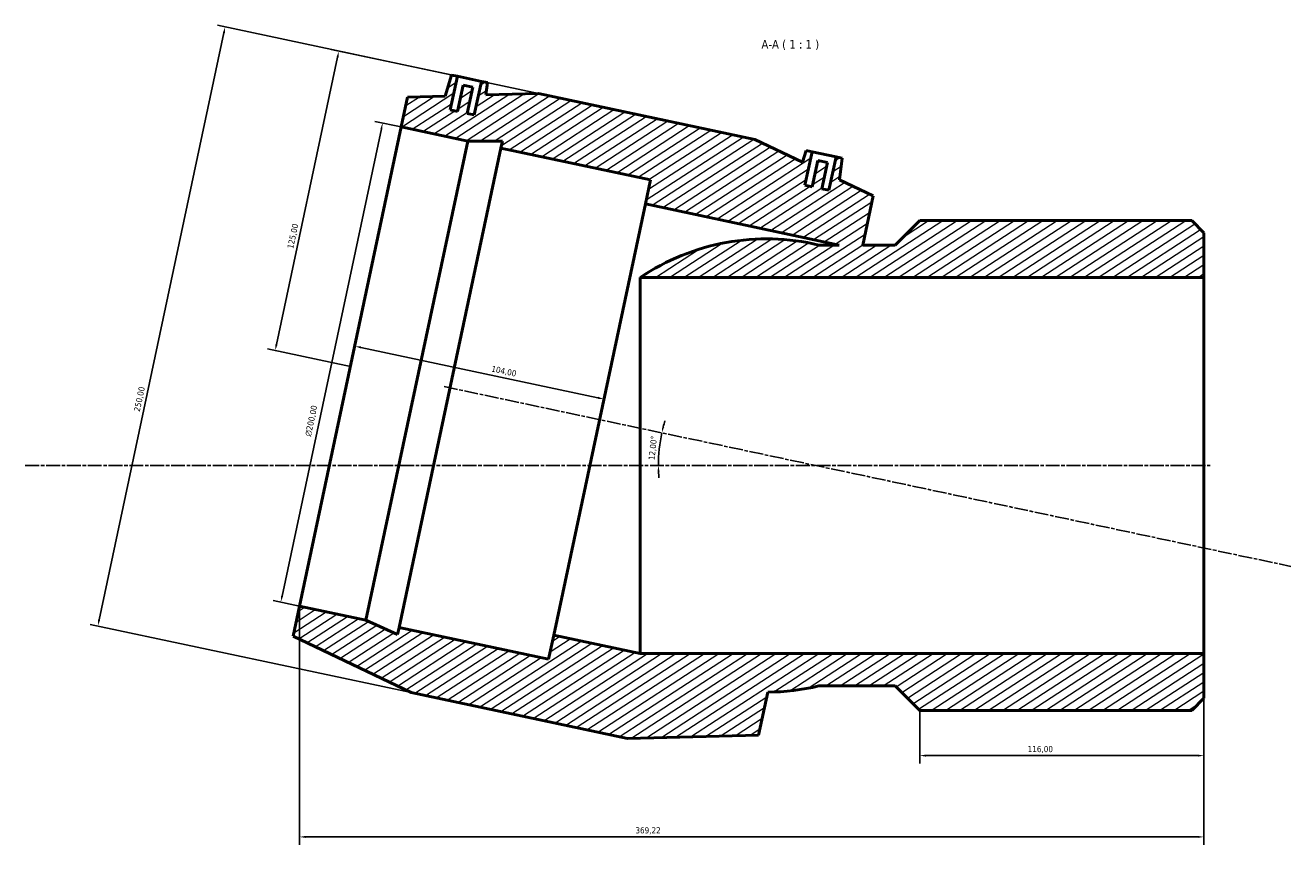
# Model space of a CAD drawing. Header units: millimetres. Extents: x -120 to 1320, y -176 to 1384.
# Tile 6 of 7: x 217 to 734, y 1049 to 1384. Entities that reach past the tile are written whole.
import ezdxf

# ---------------------------------------------------------------- set-up
doc = ezdxf.new("R2010")
doc.units = ezdxf.units.MM
doc.linetypes.add('CHAIN', pattern=[0.3543, 0.2362, -0.0295, 0.0591, -0.0295])
for name, color, linetype, lineweight in [('Centerline (ISO)', 7, 'Continuous', 25), ('Dimension (ISO)', 7, 'Continuous', 25), ('Hatch (ISO)', 7, 'Continuous', 18), ('Symbol (ISO)', 7, 'Continuous', 25), ('Visible (ISO)', 7, 'Continuous', 50)]:
    doc.layers.add(name, color=color, linetype=linetype, lineweight=lineweight)
doc.styles.add('Label Text (ISO)', font='tahoma.ttf')
doc.styles.add('Note Text (ISO)', font='tahoma.ttf')
doc.dimstyles.new('Default (ISO)', dxfattribs={"dimtxt": 2.5, "dimasz": 2.5, "dimexe": 3.175, "dimexo": 0, "dimgap": 0.762, "dimtad": 1, "dimrnd": 1e-08, "dimzin": 0, "dimtxsty": 'Note Text (ISO)', "dimcen": 0.09, "dimdle": 10, "dimclrd": 256, "dimclre": 256, "dimclrt": 232, "dimazin": 0, "dimtfac": 1.40208, "dimtmove": 0, "dimatfit": 3, "dimfxl": 1, "dimtolj": 1, "dimtzin": 0, "dimlwd": -1, "dimlwe": -1, "dimarcsym": 0})

# ---------------------------------------------------------------- blocks, each defined once
blk = doc.blocks.new('*D7')
at = {"layer": 'Defpoints', "color": 0, "transparency": 16777216}
for p in [(393.66, 1363.16), (319.25, 1251.18), (349.94, 1244.66)]:
    blk.add_point(p, dxfattribs=at)
at = {"layer": 'Dimension (ISO)', "transparency": 16777216}
for p, q in [((393.66, 1363.16), (342.14, 1374.11)), ((344.72, 1371.01), (319.77, 1253.63)), ((349.94, 1244.66), (316.15, 1251.84))]:
    blk.add_line(p, q, dxfattribs=at)
for points in [[(344.32, 1371.09), (345.13, 1370.92), (345.24, 1373.45)], [(319.37, 1253.72), (320.18, 1253.54), (319.25, 1251.18)]]:
    blk.add_solid(points, dxfattribs=at)
at = {"layer": 'Dimension (ISO)', "color": 232, "true_color": 0xca0064, "transparency": 16777216, "insert": (324.15, 1293.13), "char_height": 2.5, "attachment_point": 1, "rotation": 78, "style": 'Note Text (ISO)'}
blk.add_mtext('\\A1;125,00', dxfattribs=at)
blk = doc.blocks.new('*D8')
at = {"layer": 'Defpoints', "color": 0, "transparency": 16777216}
for p in [(370.73, 1342.48), (321.53, 1148.47), (329.15, 1146.85)]:
    blk.add_point(p, dxfattribs=at)
at = {"layer": 'Dimension (ISO)', "transparency": 16777216}
for p, q in [((370.73, 1342.48), (360, 1344.76)), ((362.59, 1341.65), (322.05, 1150.91)), ((329.15, 1146.85), (318.42, 1149.13))]:
    blk.add_line(p, q, dxfattribs=at)
for points in [[(362.18, 1341.74), (363, 1341.56), (363.11, 1344.1)], [(321.64, 1151), (322.45, 1150.83), (321.53, 1148.47)]]:
    blk.add_solid(points, dxfattribs=at)
at = {"layer": 'Dimension (ISO)', "color": 232, "true_color": 0xca0064, "transparency": 16777216, "insert": (331.35, 1216.43), "char_height": 2.5, "attachment_point": 1, "rotation": 78, "style": 'Note Text (ISO)'}
blk.add_mtext('\\A1;\\fAIGDT|b0|i0;\\H2.5000;\\ln\\fTahoma|b0|i0;\\H2.5000;200,00', dxfattribs=at)
blk = doc.blocks.new('*D9')
at = {"layer": 'Defpoints', "color": 0, "transparency": 16777216}
for p in [(349.94, 1244.66), (453.45, 1231.39), (451.67, 1223.04)]:
    blk.add_point(p, dxfattribs=at)
at = {"layer": 'Dimension (ISO)', "transparency": 16777216}
blk.add_line((354.16, 1252.5), (451, 1231.91), dxfattribs=at)
for points in [[(354.25, 1252.9), (354.08, 1252.09), (351.72, 1253.02)], [(451.09, 1232.32), (450.91, 1231.51), (453.45, 1231.39)]]:
    blk.add_solid(points, dxfattribs=at)
at = {"layer": 'Dimension (ISO)', "color": 232, "true_color": 0xca0064, "transparency": 16777216, "insert": (407.85, 1245.11), "char_height": 2.5, "attachment_point": 1, "rotation": 348, "style": 'Note Text (ISO)'}
blk.add_mtext('\\A1;104,00', dxfattribs=at)
blk = doc.blocks.new('*D10')
at = {"layer": 'Defpoints', "color": 0, "transparency": 16777216}
for p in [(698.37, 1127.5), (582.37, 1104.27), (582.37, 1085.85)]:
    blk.add_point(p, dxfattribs=at)
at = {"layer": 'Dimension (ISO)', "transparency": 16777216}
for p, q in [((698.37, 1127.5), (698.37, 1082.68)), ((582.37, 1104.27), (582.37, 1082.68)), ((695.87, 1085.85), (584.87, 1085.85))]:
    blk.add_line(p, q, dxfattribs=at)
for points in [[(584.87, 1086.27), (584.87, 1085.43), (582.37, 1085.85)], [(695.87, 1086.27), (695.87, 1085.43), (698.37, 1085.85)]]:
    blk.add_solid(points, dxfattribs=at)
at = {"layer": 'Dimension (ISO)', "color": 232, "true_color": 0xca0064, "transparency": 16777216, "insert": (626.41, 1089.78), "char_height": 2.5, "attachment_point": 1, "style": 'Note Text (ISO)'}
blk.add_mtext('\\A1;116,00', dxfattribs=at)
blk = doc.blocks.new('*D11')
at = {"layer": 'Defpoints', "color": 0, "transparency": 16777216}
for p in [(329.15, 1146.85), (698.37, 1127.5), (329.15, 1052.66)]:
    blk.add_point(p, dxfattribs=at)
at = {"layer": 'Dimension (ISO)', "transparency": 16777216}
for p, q in [((329.15, 1146.85), (329.15, 1049.49)), ((698.37, 1127.5), (698.37, 1049.49)), ((695.87, 1052.66), (331.65, 1052.66))]:
    blk.add_line(p, q, dxfattribs=at)
for points in [[(331.65, 1053.08), (331.65, 1052.25), (329.15, 1052.66)], [(695.87, 1053.08), (695.87, 1052.25), (698.37, 1052.66)]]:
    blk.add_solid(points, dxfattribs=at)
at = {"layer": 'Dimension (ISO)', "color": 232, "true_color": 0xca0064, "transparency": 16777216, "insert": (466.3, 1056.6), "char_height": 2.5, "attachment_point": 1, "style": 'Note Text (ISO)'}
blk.add_mtext('\\A1;369,22', dxfattribs=at)
blk = doc.blocks.new('*D12')
at = {"layer": 'Defpoints', "color": 0, "transparency": 16777216}
for p in [(426.79, 1356.12), (246.86, 1138.78), (374.82, 1111.58)]:
    blk.add_point(p, dxfattribs=at)
at = {"layer": 'Dimension (ISO)', "transparency": 16777216}
for p, q in [((298.32, 1380.87), (247.38, 1141.22)), ((426.79, 1356.12), (295.73, 1383.98)), ((374.82, 1111.58), (243.76, 1139.44))]:
    blk.add_line(p, q, dxfattribs=at)
for points in [[(297.91, 1380.96), (298.73, 1380.78), (298.84, 1383.32)], [(246.97, 1141.31), (247.79, 1141.14), (246.86, 1138.78)]]:
    blk.add_solid(points, dxfattribs=at)
at = {"layer": 'Dimension (ISO)', "color": 232, "true_color": 0xca0064, "transparency": 16777216, "insert": (261.51, 1226.6), "char_height": 2.5, "attachment_point": 1, "rotation": 78, "style": 'Note Text (ISO)'}
blk.add_mtext('\\A1;250,00', dxfattribs=at)
blk = doc.blocks.new('*D13')
at = {"layer": 'Defpoints', "color": 0, "transparency": 16777216}
for p in [(388.19, 1236.53), (476.31, 1213.22), (217.26, 1204.27), (539.95, 1204.27)]:
    blk.add_point(p, dxfattribs=at)
at = {"layer": 'Dimension (ISO)', "transparency": 16777216}
for start, end in [(163.5419, 165.7709), (168, 180), (182.2291, 184.4581)]:
    blk.add_arc((539.95, 1204.27), 64.26, start, end, dxfattribs=at)
for points in [[(478.06, 1219.98), (477.25, 1220.16), (477.09, 1217.64)], [(475.32, 1201.77), (476.15, 1201.78), (475.68, 1204.27)]]:
    blk.add_solid(points, dxfattribs=at)
at = {"layer": 'Dimension (ISO)', "color": 232, "true_color": 0xca0064, "transparency": 16777216, "insert": (471.62, 1206.62), "char_height": 2.5, "attachment_point": 1, "rotation": 84, "style": 'Note Text (ISO)'}
blk.add_mtext('\\A1;12,00°', dxfattribs=at)

msp = doc.modelspace()

# ---------------------------------------------------------------- hatches: boundary and pattern name
at = {"layer": 'Hatch (ISO)'}
h = msp.add_hatch(dxfattribs=at)
h.set_pattern_fill('ANSI31', color=256, scale=25.4, angle=-12, style=0)
h.set_pattern_definition([(33, (0, 0), (-1.729229, 2.662779), [])])
edge = h.paths.add_edge_path()
edge.add_line((374.817, 1111.581), (463.094, 1092.817))
edge.add_line((463.094, 1092.817), (516.557, 1094.233))
edge.add_line((516.557, 1094.233), (520.286, 1111.775))
edge.add_ellipse((519.862, 1204.274), major_axis=(0.424, -92.499), ratio=1, start_angle=0, end_angle=13.08846)
edge.add_line((541.222, 1114.274), (572.368, 1114.274))
edge.add_line((572.368, 1114.274), (582.368, 1104.274))
edge.add_line((582.368, 1104.274), (693.368, 1104.274))
edge.add_line((693.368, 1104.274), (698.368, 1109.274))
edge.add_line((698.368, 1109.274), (698.368, 1127.499))
edge.add_line((698.368, 1127.499), (468.268, 1127.499))
edge.add_line((468.268, 1127.499), (432.957, 1135.005))
edge.add_line((432.957, 1135.005), (430.878, 1125.224))
edge.add_line((430.878, 1125.224), (369.842, 1138.197))
edge.add_line((369.842, 1138.197), (369.229, 1135.314))
edge.add_line((369.229, 1135.314), (356.278, 1141.08))
edge.add_line((356.278, 1141.08), (329.151, 1146.846))
edge.add_line((329.151, 1146.846), (326.552, 1134.619))
edge.add_line((326.552, 1134.619), (374.817, 1111.581))
edge = h.paths.add_edge_path()
edge.add_line((515.072, 1337.354), (426.795, 1356.118))
edge.add_line((426.795, 1356.118), (405.271, 1355.548))
edge.add_line((405.271, 1355.548), (405.887, 1360.562))
edge.add_line((405.887, 1360.562), (403.441, 1361.082))
edge.add_line((403.441, 1361.082), (400.53, 1347.388))
edge.add_line((400.53, 1347.388), (397.596, 1348.012))
edge.add_line((397.596, 1348.012), (399.883, 1358.771))
edge.add_line((399.883, 1358.771), (395.971, 1359.603))
edge.add_line((395.971, 1359.603), (393.684, 1348.843))
edge.add_line((393.684, 1348.843), (390.749, 1349.467))
edge.add_line((390.749, 1349.467), (393.66, 1363.161))
edge.add_line((393.66, 1363.161), (391.214, 1363.681))
edge.add_line((391.214, 1363.681), (388.593, 1355.107))
edge.add_line((388.593, 1355.107), (373.332, 1354.703))
edge.add_line((373.332, 1354.703), (370.733, 1342.476))
edge.add_line((370.733, 1342.476), (397.86, 1336.71))
edge.add_line((397.86, 1336.71), (412.037, 1336.71))
edge.add_line((412.037, 1336.71), (411.424, 1333.827))
edge.add_line((411.424, 1333.827), (472.46, 1320.853))
edge.add_line((472.46, 1320.853), (470.381, 1311.072))
edge.add_line((470.381, 1311.072), (549.406, 1294.274))
edge.add_line((549.406, 1294.274), (541.222, 1294.274))
edge.add_ellipse((519.862, 1204.274), major_axis=(21.36, 90), ratio=1, start_angle=0, end_angle=47.2526)
edge.add_line((468.268, 1281.049), (698.368, 1281.049))
edge.add_line((698.368, 1281.049), (698.368, 1299.274))
edge.add_line((698.368, 1299.274), (693.368, 1304.274))
edge.add_line((693.368, 1304.274), (582.368, 1304.274))
edge.add_line((582.368, 1304.274), (572.368, 1294.274))
edge.add_line((572.368, 1294.274), (559.077, 1294.274))
edge.add_line((559.077, 1294.274), (563.337, 1314.316))
edge.add_line((563.337, 1314.316), (549.56, 1320.892))
edge.add_line((549.56, 1320.892), (550.652, 1329.791))
edge.add_line((550.652, 1329.791), (548.207, 1330.311))
edge.add_line((548.207, 1330.311), (545.296, 1316.617))
edge.add_line((545.296, 1316.617), (542.362, 1317.241))
edge.add_line((542.362, 1317.241), (544.649, 1328))
edge.add_line((544.649, 1328), (540.736, 1328.832))
edge.add_line((540.736, 1328.832), (538.449, 1318.072))
edge.add_line((538.449, 1318.072), (535.515, 1318.696))
edge.add_line((535.515, 1318.696), (538.426, 1332.39))
edge.add_line((538.426, 1332.39), (535.98, 1332.91))
edge.add_line((535.98, 1332.91), (534.503, 1328.079))
edge.add_line((534.503, 1328.079), (515.072, 1337.354))

# ---------------------------------------------------------------- linework, layer by layer
at = {"layer": 'Centerline (ISO)', "linetype": 'CHAIN', "ltscale": 23.990969}
for p, q in [((388.187, 1236.532), (733.771, 1163.076)), ((217.263, 1204.274), (700.868, 1204.274))]:
    msp.add_line(p, q, dxfattribs=at)
at = {"layer": 'Visible (ISO)'}
for p, q in [((391.214, 1363.681), (388.593, 1355.107)), ((391.214, 1363.681), (388.593, 1355.107)), ((393.66, 1363.161), (391.214, 1363.681)), ((391.214, 1363.681), (391.214, 1363.681)), ((390.749, 1349.467), (393.66, 1363.161)), ((393.66, 1363.161), (403.441, 1361.082)), ((395.97, 1359.603), (393.683, 1348.843)), ((395.971, 1359.603), (393.684, 1348.843)), ((395.97, 1359.603), (395.971, 1359.603)), ((399.883, 1358.771), (395.971, 1359.603)), ((397.596, 1348.012), (399.883, 1358.771)), ((399.883, 1358.771), (397.596, 1348.012)), ((399.883, 1358.771), (399.883, 1358.771)), ((403.441, 1361.082), (400.53, 1347.388)), ((405.887, 1360.562), (403.441, 1361.082)), ((405.271, 1355.548), (405.887, 1360.562)), ((405.887, 1360.562), (405.271, 1355.548)), ((405.887, 1360.562), (405.887, 1360.562)), ((373.332, 1354.703), (370.733, 1342.476)), ((388.593, 1355.107), (373.332, 1354.703)), ((373.332, 1354.703), (388.593, 1355.107)), ((426.795, 1356.118), (405.271, 1355.548)), ((405.271, 1355.548), (426.795, 1356.118)), ((515.072, 1337.354), (426.795, 1356.118)), ((426.795, 1356.118), (515.072, 1337.354)), ((393.684, 1348.843), (390.749, 1349.467)), ((400.53, 1347.388), (397.596, 1348.012)), ((329.151, 1146.846), (370.733, 1342.476)), ((370.733, 1342.476), (397.86, 1336.71)), ((356.278, 1141.08), (397.86, 1336.71)), ((369.842, 1138.197), (411.424, 1333.827)), ((397.86, 1336.71), (412.037, 1336.71)), ((412.037, 1336.71), (411.424, 1333.827)), ((411.424, 1333.827), (472.46, 1320.853)), ((534.503, 1328.079), (515.072, 1337.354)), ((534.503, 1328.079), (515.072, 1337.354)), ((535.98, 1332.91), (534.503, 1328.079)), ((535.98, 1332.91), (534.503, 1328.079)), ((538.426, 1332.39), (535.98, 1332.91)), ((535.98, 1332.91), (535.98, 1332.91)), ((535.515, 1318.696), (538.426, 1332.39)), ((538.426, 1332.39), (548.207, 1330.311)), ((540.736, 1328.832), (538.449, 1318.072)), ((538.449, 1318.072), (540.736, 1328.832)), ((544.649, 1328), (540.736, 1328.832)), ((540.736, 1328.832), (540.736, 1328.832)), ((542.362, 1317.241), (544.649, 1328)), ((542.362, 1317.241), (544.649, 1328)), ((544.649, 1328), (544.649, 1328)), ((548.207, 1330.311), (545.296, 1316.617)), ((550.652, 1329.791), (548.207, 1330.311)), ((549.56, 1320.892), (550.652, 1329.791)), ((550.652, 1329.791), (549.56, 1320.892)), ((550.652, 1329.791), (550.652, 1329.791)), ((472.46, 1320.853), (470.381, 1311.072)), ((538.449, 1318.072), (535.515, 1318.696)), ((545.296, 1316.617), (542.362, 1317.241)), ((563.337, 1314.316), (549.56, 1320.892)), ((563.337, 1314.316), (549.56, 1320.892)), ((559.077, 1294.274), (563.337, 1314.316)), ((432.957, 1135.005), (470.381, 1311.072)), ((470.381, 1311.072), (549.406, 1294.274)), ((582.368, 1304.274), (572.368, 1294.274)), ((572.368, 1294.274), (582.368, 1304.274)), ((693.368, 1304.274), (582.368, 1304.274)), ((693.368, 1304.274), (582.368, 1304.274)), ((698.368, 1299.274), (693.368, 1304.274)), ((698.368, 1299.274), (693.368, 1304.274)), ((698.368, 1281.049), (698.368, 1299.274)), ((549.406, 1294.274), (541.222, 1294.274)), ((549.406, 1294.274), (541.222, 1294.274)), ((572.368, 1294.274), (559.077, 1294.274)), ((572.368, 1294.274), (559.077, 1294.274)), ((468.268, 1281.049), (698.368, 1281.049)), ((468.268, 1281.049), (468.268, 1281.049)), ((468.268, 1281.049), (468.268, 1127.499)), ((698.368, 1281.049), (698.368, 1127.499)), ((329.151, 1146.846), (326.552, 1134.619)), ((356.278, 1141.08), (329.151, 1146.846)), ((369.229, 1135.314), (356.278, 1141.08)), ((369.842, 1138.197), (369.229, 1135.314)), ((430.878, 1125.224), (369.842, 1138.197)), ((326.552, 1134.619), (374.817, 1111.581)), ((326.552, 1134.619), (374.817, 1111.581)), ((432.957, 1135.005), (430.878, 1125.224)), ((468.268, 1127.499), (432.957, 1135.005)), ((698.368, 1127.499), (468.268, 1127.499)), ((698.368, 1109.274), (698.368, 1127.499)), ((374.817, 1111.581), (463.094, 1092.817)), ((374.817, 1111.581), (463.094, 1092.817)), ((516.557, 1094.233), (520.286, 1111.775)), ((541.222, 1114.274), (572.368, 1114.274)), ((572.368, 1114.274), (541.222, 1114.274)), ((572.368, 1114.274), (582.368, 1104.274)), ((572.368, 1114.274), (582.368, 1104.274)), ((693.368, 1104.274), (698.368, 1109.274)), ((698.368, 1109.274), (693.368, 1104.274)), ((582.368, 1104.274), (693.368, 1104.274)), ((693.368, 1104.274), (582.368, 1104.274)), ((463.094, 1092.817), (516.557, 1094.233)), ((516.557, 1094.233), (463.094, 1092.817))]:
    msp.add_line(p, q, dxfattribs=at)
for start, end in [(76.64882, 123.90141), (270.26273, 283.35118)]:
    msp.add_arc((519.862, 1204.274), 92.5, start, end, dxfattribs=at)
for points in [[(388.593, 1355.107), (388.593, 1355.107), (388.593, 1355.107), (388.593, 1355.107)], [(405.271, 1355.548), (405.271, 1355.548), (405.271, 1355.548), (405.271, 1355.548)], [(534.503, 1328.079), (534.503, 1328.079), (534.503, 1328.079), (534.503, 1328.079)], [(549.56, 1320.892), (549.56, 1320.892), (549.56, 1320.892), (549.56, 1320.892)]]:
    msp.add_open_spline(points, degree=3, dxfattribs=at)

# ---------------------------------------------------------------- texts
at = {"layer": 'Symbol (ISO)', "insert": (517.735, 1373.836), "char_height": 3.5, "attachment_point": 7, "style": 'Label Text (ISO)'}
msp.add_mtext('A-A ( 1 : 1 )', dxfattribs=at)

# ---------------------------------------------------------------- dimensions: what is measured, and where the dimension line sits
at = {"layer": 'Dimension (ISO)'}
for base, p1, p2, angle, override, picture, middle in [((246.863, 1138.779), (426.795, 1356.118), (374.817, 1111.581), 258, {"dimdec": 2, "dimtp": 0, "dimtm": 0, "dimtdec": 2, "dimtofl": 0, "dimatfit": 1}, '*D12', (266.406, 1230.725)), ((319.254, 1251.184), (393.66, 1363.161), (349.942, 1244.661), 78, {"dimdec": 2, "dimtp": 0, "dimtm": 0, "dimtdec": 2, "dimtofl": 0, "dimatfit": 1}, '*D7', (329.026, 1297.157)), ((453.445, 1231.393), (349.942, 1244.661), (451.669, 1223.038), 168, {"dimdec": 2, "dimse1": 1, "dimse2": 1, "dimtp": 0, "dimtm": 0, "dimtdec": 2, "dimtofl": 0, "dimatfit": 1}, '*D9', (411.874, 1240.229)), ((329.151, 1052.664), (698.368, 1127.499), (329.151, 1146.846), 180, {"dimdec": 2, "dimtp": 0, "dimtm": 0, "dimtdec": 2, "dimtofl": 0, "dimatfit": 1}, '*D11', (471.354, 1052.664)), ((582.368, 1085.85), (698.368, 1127.499), (582.368, 1104.274), 180, {"dimdec": 2, "dimtp": 0, "dimtm": 0, "dimtdec": 2, "dimtofl": 0, "dimatfit": 1}, '*D10', (631.368, 1085.85))]:
    dim = msp.add_linear_dim(base=base, p1=p1, p2=p2, angle=angle, dimstyle='Default (ISO)', override=override, dxfattribs=at)
    dim.commit()
    dim.dimension.update_dxf_attribs({"geometry": picture, "text_midpoint": middle, "dimtype": 160})
dim = msp.add_linear_dim(base=(321.527, 1148.467), p1=(370.733, 1342.476), p2=(329.151, 1146.846), angle=78, text='\\fAIGDT|b0|i0;\\H2.5000;\\ln\\fTahoma|b0|i0;\\H2.5000;<>', dimstyle='Default (ISO)', override={"dimdec": 2, "dimtp": 0, "dimtm": 0, "dimtdec": 2, "dimtofl": 0, "dimatfit": 1}, dxfattribs=at)
dim.commit()
dim.dimension.update_dxf_attribs({"geometry": '*D8', "text_midpoint": (337.124, 1221.844), "dimtype": 160})
dim = msp.add_angular_dim_3p(base=(476.308, 1213.218), center=(539.947, 1204.274), p1=(388.187, 1236.532), p2=(217.263, 1204.274), dimstyle='Default (ISO)', override={"dimse1": 1, "dimse2": 1, "dimadec": 2, "dimtp": 0, "dimtm": 0, "dimtdec": 2}, dxfattribs=at)
dim.commit()
dim.dimension.update_dxf_attribs({"geometry": '*D13', "text_midpoint": (476.035, 1210.992), "dimtype": 165})

doc.saveas('drawing.dxf')
